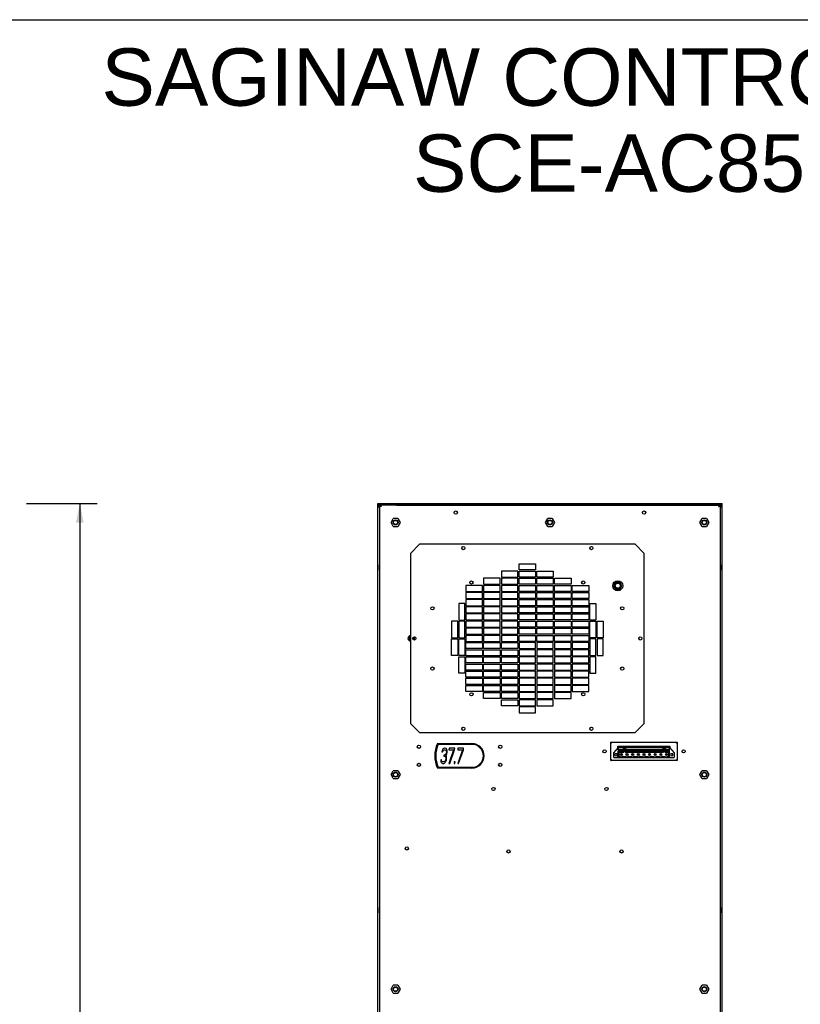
# Model space of a CAD drawing. Header units: inches. Extents: x 0 to 170, y 0 to 110.
# Tile 11 of 12: x 88 to 129, y 59 to 110. Entities that reach past the tile are written whole.
import ezdxf

# ---------------------------------------------------------------- set-up
doc = ezdxf.new("R2010")
doc.units = ezdxf.units.IN
doc.header["$LTSCALE"] = 9.35
doc.header["$MEASUREMENT"] = 0
doc.layers.get('0').update_dxf_attribs({"linetype": 'CONTINUOUS'})
doc.layers.add('DIMENSIONS', color=7, linetype='CONTINUOUS')
doc.styles.get("Standard").update_dxf_attribs({"font": 'arial.ttf'})
doc.dimstyles.new('DIMSTYLE_1', dxfattribs={"dimtxt": 0.85, "dimasz": 1, "dimexe": 0.09, "dimexo": 0.07, "dimgap": 0.0425, "dimtad": 0, "dimtih": 1, "dimtoh": 1, "dimzin": 4, "dimdsep": 46, "dimtxsty": 'Standard', "dimblk": '_FILLED', "dimblk1": '_FILLED', "dimblk2": '_FILLED', "dimcen": 0.09, "dimazin": 1, "dimtfac": 1, "dimtdec": 3, "dimtofl": 0, "dimtmove": 0, "dimatfit": 3, "dimldrblk": '_FILLED', "dimfxl": 0, "dimtolj": 1, "dimtzin": 4, "dimarcsym": 0})

# ---------------------------------------------------------------- blocks, each defined once
blk = doc.blocks.new('_FILLED')
at = {"color": 0, "linetype": 'ByBlock'}
blk.add_solid([(0, 0), (-1, 0.2), (-1, -0.2)], dxfattribs=at)
blk = doc.blocks.new('*D3')
at = {"layer": 'DIMENSIONS', "color": 2, "linetype": 'Continuous'}
for p, q in [((88.746, 84.7), (90.049, 84.7)), ((90.049, 84.7), (92.434, 84.7)), ((91.534, 84.7), (91.534, 55.036)), ((91.534, 23.672), (91.534, 53.336)), ((88.746, 23.672), (90.049, 23.672)), ((90.049, 23.672), (92.434, 23.672))]:
    blk.add_line(p, q, dxfattribs=at)
for p, rotation in [((91.534, 84.7), 90), ((91.534, 23.672), 270)]:
    blk.add_blockref('_FILLED', p, dxfattribs=dict(at, rotation=rotation))
at = {"layer": 'DIMENSIONS', "color": 2, "linetype": 'Continuous', "insert": (91.534, 54.611), "char_height": 0.85, "width": 2.97026, "attachment_point": 2, "line_spacing_factor": 0.9}
blk.add_mtext('61.02', dxfattribs=at)

msp = doc.modelspace()

# ---------------------------------------------------------------- linework, layer by layer
at = {"color": 7, "linetype": 'Continuous'}
for p, q in [((0, 110), (170, 110)), ((107.1129, 23.7504), (107.1129, 84.7004)), ((107.1129, 84.7004), (125.105, 84.7004)), ((125.105, 84.6611), (107.1129, 84.6611)), ((107.1156, 84.6024), (107.1129, 84.5821)), ((107.1523, 84.5261), (107.1129, 84.5261)), ((107.1916, 84.5033), (107.1129, 84.5033)), ((107.152, 84.6502), (107.1358, 84.6376)), ((107.1523, 84.5033), (107.1523, 84.5821)), ((107.1718, 84.6162), (107.1812, 84.6202)), ((107.1812, 84.6202), (107.1913, 84.6217)), ((107.1914, 84.6609), (107.1916, 23.8291)), ((108.0971, 84.6217), (107.1914, 84.6217)), ((107.2113, 24.2228), (107.2113, 84.6167)), ((107.2137, 84.6039), (107.2113, 84.6163)), ((107.2503, 84.5644), (107.2338, 84.5779)), ((107.2507, 84.6165), (107.2507, 84.5771)), ((107.2522, 84.6017), (107.2507, 84.6158)), ((107.2668, 84.57), (107.2633, 84.5754)), ((107.2645, 84.6065), (107.2709, 84.5939)), ((107.2668, 84.57), (107.2713, 84.5654)), ((107.2709, 84.5939), (107.2774, 84.5771)), ((107.2713, 84.5654), (107.2775, 84.5574)), ((107.2774, 84.5771), (107.2837, 84.5582)), ((107.2837, 84.5582), (107.2901, 84.5378)), ((108.0971, 84.6165), (108.0971, 84.6609)), ((108.0971, 84.6165), (124.1208, 84.6165)), ((124.1208, 84.6165), (124.1208, 84.6609)), ((124.1208, 84.6217), (125.0266, 84.6217)), ((124.9511, 84.5699), (124.9555, 84.5771)), ((124.9602, 84.6144), (124.9669, 84.6165)), ((124.9658, 84.6024), (124.9672, 84.6154)), ((124.9671, 84.564), (124.9829, 84.5768)), ((124.9672, 84.5771), (124.9672, 84.6165)), ((125.0038, 84.6028), (125.0066, 84.6163)), ((125.0066, 84.6167), (125.0066, 24.2228)), ((125.0263, 23.8291), (125.0265, 84.6609)), ((125.105, 84.5033), (125.0263, 84.5033)), ((125.0471, 84.6581), (125.0269, 84.6609)), ((125.0604, 84.6018), (125.0643, 84.5923)), ((125.0643, 84.5923), (125.0656, 84.5821)), ((125.0656, 84.5033), (125.0656, 84.5821)), ((125.0656, 84.5261), (125.105, 84.5261)), ((125.105, 23.7504), (125.105, 84.7004)), ((107.1912, 83.8074), (107.2113, 83.8074)), ((107.2113, 83.7321), (107.1916, 83.7321)), ((107.8017, 83.711), (107.9199, 83.9158)), ((107.9199, 83.5063), (107.8017, 83.711)), ((108.1563, 83.9158), (107.9199, 83.9158)), ((107.9199, 83.5063), (108.1563, 83.5063)), ((108.1563, 83.9158), (108.2745, 83.711)), ((108.2745, 83.711), (108.1563, 83.5063)), ((115.8726, 83.711), (115.9908, 83.9158)), ((115.9908, 83.5063), (115.8726, 83.711)), ((116.2271, 83.9158), (115.9908, 83.9158)), ((115.9908, 83.5063), (116.2271, 83.5063)), ((116.2271, 83.9158), (116.3453, 83.711)), ((116.3453, 83.711), (116.2271, 83.5063)), ((123.9434, 83.711), (124.0616, 83.9158)), ((124.0616, 83.5063), (123.9434, 83.711)), ((124.298, 83.9158), (124.0616, 83.9158)), ((124.0616, 83.5063), (124.298, 83.5063)), ((124.298, 83.9158), (124.4162, 83.711)), ((124.4162, 83.711), (124.298, 83.5063)), ((125.0266, 83.8074), (125.0066, 83.8074)), ((125.0263, 83.7321), (125.0066, 83.7321)), ((108.8255, 82.0942), (109.2979, 82.5666)), ((120.5578, 82.5666), (109.2979, 82.5666)), ((120.5578, 82.5666), (121.0302, 82.0942)), ((108.8255, 82.0942), (108.8255, 73.1965)), ((121.0302, 73.1965), (121.0302, 82.0942)), ((107.1995, 81.211), (107.1995, 81.4866)), ((107.208, 81.4852), (107.1995, 81.4866)), ((114.4948, 81.228), (114.4948, 81.543)), ((114.4948, 81.543), (115.3609, 81.543)), ((115.3609, 81.543), (115.3609, 81.228)), ((125.0099, 81.4852), (125.0184, 81.4866)), ((125.0184, 81.4866), (125.0184, 81.211)), ((107.208, 81.2124), (107.1995, 81.211)), ((113.5696, 81.169), (113.5696, 80.854)), ((114.4357, 81.169), (113.5696, 81.169)), ((113.5696, 80.854), (114.4357, 80.854)), ((114.4357, 80.854), (114.4357, 81.169)), ((115.3609, 81.228), (114.4948, 81.228)), ((114.4948, 80.854), (114.4948, 81.169)), ((114.4948, 81.169), (115.3609, 81.169)), ((115.3609, 80.854), (114.4948, 80.854)), ((115.3609, 81.169), (115.3609, 80.854)), ((115.42, 80.854), (115.42, 81.169)), ((115.42, 81.169), (116.2861, 81.169)), ((116.2861, 80.854), (115.42, 80.854)), ((116.2861, 81.169), (116.2861, 80.854)), ((125.0099, 81.2124), (125.0184, 81.211)), ((111.7192, 80.4209), (111.7192, 80.106)), ((112.5853, 80.4209), (111.7192, 80.4209)), ((112.5853, 80.106), (112.5853, 80.4209)), ((112.6444, 80.7949), (112.6444, 80.48)), ((113.5105, 80.7949), (112.6444, 80.7949)), ((112.6444, 80.48), (113.5105, 80.48)), ((112.6444, 80.4209), (112.6444, 80.106)), ((113.5105, 80.4209), (112.6444, 80.4209)), ((113.5105, 80.48), (113.5105, 80.7949)), ((113.5105, 80.106), (113.5105, 80.4209)), ((113.5696, 80.7949), (113.5696, 80.48)), ((114.4357, 80.7949), (113.5696, 80.7949)), ((113.5696, 80.48), (114.4357, 80.48)), ((113.5696, 80.4209), (113.5696, 80.106)), ((114.4357, 80.4209), (113.5696, 80.4209)), ((114.4357, 80.48), (114.4357, 80.7949)), ((114.4357, 80.106), (114.4357, 80.4209)), ((114.4948, 80.48), (114.4948, 80.7949)), ((114.4948, 80.7949), (115.3609, 80.7949)), ((115.3609, 80.48), (114.4948, 80.48)), ((114.4948, 80.106), (114.4948, 80.4209)), ((114.4948, 80.4209), (115.3609, 80.4209)), ((115.3609, 80.7949), (115.3609, 80.48)), ((115.3609, 80.4209), (115.3609, 80.106)), ((115.42, 80.48), (115.42, 80.7949)), ((115.42, 80.7949), (116.2861, 80.7949)), ((116.2861, 80.48), (115.42, 80.48)), ((115.42, 80.106), (115.42, 80.4209)), ((115.42, 80.4209), (116.2861, 80.4209)), ((116.2861, 80.7949), (116.2861, 80.48)), ((116.2861, 80.4209), (116.2861, 80.106)), ((116.3452, 80.48), (116.3452, 80.7949)), ((116.3452, 80.7949), (117.2113, 80.7949)), ((117.2113, 80.48), (116.3452, 80.48)), ((116.3452, 80.106), (116.3452, 80.4209)), ((116.3452, 80.4209), (117.2113, 80.4209)), ((117.2113, 80.7949), (117.2113, 80.48)), ((117.2113, 80.4209), (117.2113, 80.106)), ((117.2704, 80.106), (117.2704, 80.4209)), ((117.2704, 80.4209), (118.1365, 80.4209)), ((118.1365, 80.4209), (118.1365, 80.106)), ((119.5443, 80.5883), (119.4363, 80.4012)), ((119.4363, 80.4012), (119.5443, 80.2142)), ((119.7602, 80.5883), (119.5443, 80.5883)), ((119.8682, 80.4012), (119.7602, 80.5883)), ((119.7602, 80.2142), (119.8682, 80.4012)), ((111.7192, 80.106), (112.5853, 80.106)), ((111.7192, 80.0469), (111.7192, 79.732)), ((112.5853, 80.0469), (111.7192, 80.0469)), ((112.5853, 79.732), (112.5853, 80.0469)), ((112.6444, 80.106), (113.5105, 80.106)), ((112.6444, 80.0469), (112.6444, 79.732)), ((113.5105, 80.0469), (112.6444, 80.0469)), ((113.5105, 79.732), (113.5105, 80.0469)), ((113.5696, 80.106), (114.4357, 80.106)), ((113.5696, 80.0469), (113.5696, 79.732)), ((114.4357, 80.0469), (113.5696, 80.0469)), ((114.4357, 79.732), (114.4357, 80.0469)), ((115.3609, 80.106), (114.4948, 80.106)), ((114.4948, 79.732), (114.4948, 80.0469)), ((114.4948, 80.0469), (115.3609, 80.0469)), ((115.3609, 80.0469), (115.3609, 79.732)), ((116.2861, 80.106), (115.42, 80.106)), ((115.42, 79.732), (115.42, 80.0469)), ((115.42, 80.0469), (116.2861, 80.0469)), ((116.2861, 80.0469), (116.2861, 79.732)), ((117.2113, 80.106), (116.3452, 80.106)), ((116.3452, 79.732), (116.3452, 80.0469)), ((116.3452, 80.0469), (117.2113, 80.0469)), ((117.2113, 80.0469), (117.2113, 79.732)), ((118.1365, 80.106), (117.2704, 80.106)), ((117.2704, 79.732), (117.2704, 80.0469)), ((117.2704, 80.0469), (118.1365, 80.0469)), ((118.1365, 80.0469), (118.1365, 79.732)), ((119.5443, 80.2142), (119.7602, 80.2142)), ((111.3452, 79.4662), (111.3452, 78.6001)), ((111.6601, 79.4662), (111.3452, 79.4662)), ((111.6601, 78.6001), (111.6601, 79.4662)), ((111.7192, 79.732), (112.5853, 79.732)), ((111.7192, 79.6729), (111.7192, 79.3579)), ((112.5853, 79.6729), (111.7192, 79.6729)), ((111.7192, 79.3579), (112.5853, 79.3579)), ((111.7192, 79.2989), (111.7192, 78.9839)), ((112.5853, 79.2989), (111.7192, 79.2989)), ((112.5853, 79.3579), (112.5853, 79.6729)), ((112.5853, 78.9839), (112.5853, 79.2989)), ((112.6444, 79.732), (113.5105, 79.732)), ((112.6444, 79.6729), (112.6444, 79.3579)), ((113.5105, 79.6729), (112.6444, 79.6729)), ((112.6444, 79.3579), (113.5105, 79.3579)), ((112.6444, 79.2989), (112.6444, 78.9839)), ((113.5105, 79.2989), (112.6444, 79.2989)), ((113.5105, 79.3579), (113.5105, 79.6729)), ((113.5105, 78.9839), (113.5105, 79.2989)), ((113.5696, 79.732), (114.4357, 79.732)), ((113.5696, 79.6729), (113.5696, 79.3579)), ((114.4357, 79.6729), (113.5696, 79.6729)), ((113.5696, 79.3579), (114.4357, 79.3579)), ((113.5696, 79.2989), (113.5696, 78.9839)), ((114.4357, 79.2989), (113.5696, 79.2989)), ((114.4357, 79.3579), (114.4357, 79.6729)), ((114.4357, 78.9839), (114.4357, 79.2989)), ((115.3609, 79.732), (114.4948, 79.732)), ((114.4948, 79.3579), (114.4948, 79.6729)), ((114.4948, 79.6729), (115.3609, 79.6729)), ((115.3609, 79.3579), (114.4948, 79.3579)), ((114.4948, 78.9839), (114.4948, 79.2989)), ((114.4948, 79.2989), (115.3609, 79.2989)), ((115.3609, 79.6729), (115.3609, 79.3579)), ((115.3609, 79.2989), (115.3609, 78.9839)), ((116.2861, 79.732), (115.42, 79.732)), ((115.42, 79.3579), (115.42, 79.6729)), ((115.42, 79.6729), (116.2861, 79.6729)), ((116.2861, 79.3579), (115.42, 79.3579)), ((115.42, 78.9839), (115.42, 79.2989)), ((115.42, 79.2989), (116.2861, 79.2989)), ((116.2861, 79.6729), (116.2861, 79.3579)), ((116.2861, 79.2989), (116.2861, 78.9839)), ((117.2113, 79.732), (116.3452, 79.732)), ((116.3452, 79.3579), (116.3452, 79.6729)), ((116.3452, 79.6729), (117.2113, 79.6729)), ((117.2113, 79.3579), (116.3452, 79.3579)), ((116.3452, 78.9839), (116.3452, 79.2989)), ((116.3452, 79.2989), (117.2113, 79.2989)), ((117.2113, 79.6729), (117.2113, 79.3579)), ((117.2113, 79.2989), (117.2113, 78.9839)), ((118.1365, 79.732), (117.2704, 79.732)), ((117.2704, 79.3579), (117.2704, 79.6729)), ((117.2704, 79.6729), (118.1365, 79.6729)), ((118.1365, 79.3579), (117.2704, 79.3579)), ((117.2704, 78.9839), (117.2704, 79.2989)), ((117.2704, 79.2989), (118.1365, 79.2989)), ((118.1365, 79.6729), (118.1365, 79.3579)), ((118.1365, 79.2989), (118.1365, 78.9839)), ((118.1956, 78.6001), (118.1956, 79.4662)), ((118.1956, 79.4662), (118.5105, 79.4662)), ((118.5105, 79.4662), (118.5105, 78.6001)), ((111.7192, 78.9839), (112.5853, 78.9839)), ((111.7192, 78.9249), (111.7192, 78.6099)), ((112.5853, 78.9249), (111.7192, 78.9249)), ((112.5853, 78.6099), (112.5853, 78.9249)), ((112.6444, 78.9839), (113.5105, 78.9839)), ((112.6444, 78.9249), (112.6444, 78.6099)), ((113.5105, 78.9249), (112.6444, 78.9249)), ((113.5105, 78.6099), (113.5105, 78.9249)), ((113.5696, 78.9839), (114.4357, 78.9839)), ((113.5696, 78.9249), (113.5696, 78.6099)), ((114.4357, 78.9249), (113.5696, 78.9249)), ((114.4357, 78.6099), (114.4357, 78.9249)), ((115.3609, 78.9839), (114.4948, 78.9839)), ((114.4948, 78.6099), (114.4948, 78.9249)), ((114.4948, 78.9249), (115.3609, 78.9249)), ((115.3609, 78.9249), (115.3609, 78.6099)), ((116.2861, 78.9839), (115.42, 78.9839)), ((115.42, 78.6099), (115.42, 78.9249)), ((115.42, 78.9249), (116.2861, 78.9249)), ((116.2861, 78.9249), (116.2861, 78.6099)), ((117.2113, 78.9839), (116.3452, 78.9839)), ((116.3452, 78.6099), (116.3452, 78.9249)), ((116.3452, 78.9249), (117.2113, 78.9249)), ((117.2113, 78.9249), (117.2113, 78.6099)), ((118.1365, 78.9839), (117.2704, 78.9839)), ((117.2704, 78.6099), (117.2704, 78.9249)), ((117.2704, 78.9249), (118.1365, 78.9249)), ((118.1365, 78.9249), (118.1365, 78.6099)), ((110.9712, 78.541), (110.9712, 77.6749)), ((111.2861, 78.541), (110.9712, 78.541)), ((111.2861, 77.6749), (111.2861, 78.541)), ((111.3452, 78.6001), (111.6601, 78.6001)), ((111.3452, 78.541), (111.3452, 77.6749)), ((111.6601, 78.541), (111.3452, 78.541)), ((111.6601, 77.6749), (111.6601, 78.541)), ((111.7192, 78.6099), (112.5853, 78.6099)), ((111.7192, 78.5508), (111.7192, 78.2359)), ((112.5853, 78.5508), (111.7192, 78.5508)), ((112.5853, 78.2359), (112.5853, 78.5508)), ((112.6444, 78.6099), (113.5105, 78.6099)), ((112.6444, 78.5508), (112.6444, 78.2359)), ((113.5105, 78.5508), (112.6444, 78.5508)), ((113.5105, 78.2359), (113.5105, 78.5508)), ((113.5696, 78.6099), (114.4357, 78.6099)), ((113.5696, 78.5508), (113.5696, 78.2359)), ((114.4357, 78.5508), (113.5696, 78.5508)), ((114.4357, 78.2359), (114.4357, 78.5508)), ((115.3609, 78.6099), (114.4948, 78.6099)), ((114.4948, 78.2359), (114.4948, 78.5508)), ((114.4948, 78.5508), (115.3609, 78.5508)), ((115.3609, 78.5508), (115.3609, 78.2359)), ((116.2861, 78.6099), (115.42, 78.6099)), ((115.42, 78.2359), (115.42, 78.5508)), ((115.42, 78.5508), (116.2861, 78.5508)), ((116.2861, 78.5508), (116.2861, 78.2359)), ((117.2113, 78.6099), (116.3452, 78.6099)), ((116.3452, 78.2359), (116.3452, 78.5508)), ((116.3452, 78.5508), (117.2113, 78.5508)), ((117.2113, 78.5508), (117.2113, 78.2359)), ((118.1365, 78.6099), (117.2704, 78.6099)), ((117.2704, 78.2359), (117.2704, 78.5508)), ((117.2704, 78.5508), (118.1365, 78.5508)), ((118.1365, 78.5508), (118.1365, 78.2359)), ((118.5105, 78.6001), (118.1956, 78.6001)), ((118.1956, 77.6749), (118.1956, 78.541)), ((118.1956, 78.541), (118.5105, 78.541)), ((118.5105, 78.541), (118.5105, 77.6749)), ((118.5696, 77.6749), (118.5696, 78.541)), ((118.5696, 78.541), (118.8845, 78.541)), ((118.8845, 78.541), (118.8845, 77.6749)), ((111.7192, 78.2359), (112.5853, 78.2359)), ((111.7192, 78.1768), (111.7192, 77.8619)), ((112.5853, 78.1768), (111.7192, 78.1768)), ((111.7192, 77.8619), (112.5853, 77.8619)), ((111.7192, 77.8028), (111.7192, 77.4879)), ((112.5853, 77.8028), (111.7192, 77.8028)), ((112.5853, 77.8619), (112.5853, 78.1768)), ((112.5853, 77.4879), (112.5853, 77.8028)), ((112.6444, 78.2359), (113.5105, 78.2359)), ((112.6444, 78.1768), (112.6444, 77.8619)), ((113.5105, 78.1768), (112.6444, 78.1768)), ((112.6444, 77.8619), (113.5105, 77.8619)), ((112.6444, 77.8028), (112.6444, 77.4879)), ((113.5105, 77.8028), (112.6444, 77.8028)), ((113.5105, 77.8619), (113.5105, 78.1768)), ((113.5105, 77.4879), (113.5105, 77.8028)), ((113.5696, 78.2359), (114.4357, 78.2359)), ((113.5696, 78.1768), (113.5696, 77.8619)), ((114.4357, 78.1768), (113.5696, 78.1768)), ((113.5696, 77.8619), (114.4357, 77.8619)), ((113.5696, 77.8028), (113.5696, 77.4879)), ((114.4357, 77.8028), (113.5696, 77.8028)), ((114.4357, 77.8619), (114.4357, 78.1768)), ((114.4357, 77.4879), (114.4357, 77.8028)), ((115.3609, 78.2359), (114.4948, 78.2359)), ((114.4948, 77.8619), (114.4948, 78.1768)), ((114.4948, 78.1768), (115.3609, 78.1768)), ((115.3609, 77.8619), (114.4948, 77.8619)), ((114.4948, 77.4879), (114.4948, 77.8028)), ((114.4948, 77.8028), (115.3609, 77.8028)), ((115.3609, 78.1768), (115.3609, 77.8619)), ((115.3609, 77.8028), (115.3609, 77.4879)), ((116.2861, 78.2359), (115.42, 78.2359)), ((115.42, 77.8619), (115.42, 78.1768)), ((115.42, 78.1768), (116.2861, 78.1768)), ((116.2861, 77.8619), (115.42, 77.8619)), ((115.42, 77.4879), (115.42, 77.8028)), ((115.42, 77.8028), (116.2861, 77.8028)), ((116.2861, 78.1768), (116.2861, 77.8619)), ((116.2861, 77.8028), (116.2861, 77.4879)), ((117.2113, 78.2359), (116.3452, 78.2359)), ((116.3452, 77.8619), (116.3452, 78.1768)), ((116.3452, 78.1768), (117.2113, 78.1768)), ((117.2113, 77.8619), (116.3452, 77.8619)), ((116.3452, 77.4879), (116.3452, 77.8028)), ((116.3452, 77.8028), (117.2113, 77.8028)), ((117.2113, 78.1768), (117.2113, 77.8619)), ((117.2113, 77.8028), (117.2113, 77.4879)), ((118.1365, 78.2359), (117.2704, 78.2359)), ((117.2704, 77.8619), (117.2704, 78.1768)), ((117.2704, 78.1768), (118.1365, 78.1768)), ((118.1365, 77.8619), (117.2704, 77.8619)), ((117.2704, 77.4879), (117.2704, 77.8028)), ((117.2704, 77.8028), (118.1365, 77.8028)), ((118.1365, 78.1768), (118.1365, 77.8619)), ((118.1365, 77.8028), (118.1365, 77.4879)), ((108.7687, 77.7438), (108.7118, 77.6453)), ((108.7118, 77.6453), (108.7687, 77.5469)), ((108.8255, 77.7438), (108.7687, 77.7438)), ((108.7687, 77.5469), (108.8255, 77.5469)), ((109.0223, 77.5607), (109.0223, 77.7299)), ((110.9712, 77.6749), (111.2861, 77.6749)), ((110.9712, 76.7497), (110.9712, 77.6158)), ((110.9712, 77.6158), (111.2861, 77.6158)), ((111.2861, 77.6158), (111.2861, 76.7497)), ((111.3452, 77.6749), (111.6601, 77.6749)), ((111.3452, 76.7497), (111.3452, 77.6158)), ((111.3452, 77.6158), (111.6601, 77.6158)), ((111.6601, 77.6158), (111.6601, 76.7497)), ((111.7192, 77.4879), (112.5853, 77.4879)), ((111.7192, 77.1138), (111.7192, 77.4288)), ((111.7192, 77.4288), (112.5853, 77.4288)), ((112.5853, 77.4288), (112.5853, 77.1138)), ((112.6444, 77.4879), (113.5105, 77.4879)), ((112.6444, 77.1138), (112.6444, 77.4288)), ((112.6444, 77.4288), (113.5105, 77.4288)), ((113.5105, 77.4288), (113.5105, 77.1138)), ((113.5696, 77.4879), (114.4357, 77.4879)), ((113.5696, 77.1138), (113.5696, 77.4288)), ((113.5696, 77.4288), (114.4357, 77.4288)), ((114.4357, 77.4288), (114.4357, 77.1138)), ((115.3609, 77.4879), (114.4948, 77.4879)), ((114.4948, 77.4288), (114.4948, 77.1138)), ((115.3609, 77.4288), (114.4948, 77.4288)), ((115.3609, 77.1138), (115.3609, 77.4288)), ((116.2861, 77.4879), (115.42, 77.4879)), ((115.42, 77.4288), (115.42, 77.1138)), ((116.2861, 77.4288), (115.42, 77.4288)), ((116.2861, 77.1138), (116.2861, 77.4288)), ((117.2113, 77.4879), (116.3452, 77.4879)), ((116.3452, 77.4288), (116.3452, 77.1138)), ((117.2113, 77.4288), (116.3452, 77.4288)), ((117.2113, 77.1138), (117.2113, 77.4288)), ((118.1365, 77.4879), (117.2704, 77.4879)), ((117.2704, 77.4288), (117.2704, 77.1138)), ((118.1365, 77.4288), (117.2704, 77.4288)), ((118.1365, 77.1138), (118.1365, 77.4288)), ((118.5105, 77.6749), (118.1956, 77.6749)), ((118.1956, 77.6158), (118.1956, 76.7497)), ((118.5105, 77.6158), (118.1956, 77.6158)), ((118.5105, 76.7497), (118.5105, 77.6158)), ((118.8845, 77.6749), (118.5696, 77.6749)), ((118.5696, 77.6158), (118.5696, 76.7497)), ((118.8845, 77.6158), (118.5696, 77.6158)), ((118.8845, 76.7497), (118.8845, 77.6158)), ((111.2861, 76.7497), (110.9712, 76.7497)), ((111.6601, 76.7497), (111.3452, 76.7497)), ((112.5853, 77.1138), (111.7192, 77.1138)), ((111.7192, 76.7398), (111.7192, 77.0548)), ((111.7192, 77.0548), (112.5853, 77.0548)), ((112.5853, 76.7398), (111.7192, 76.7398)), ((112.5853, 77.0548), (112.5853, 76.7398)), ((113.5105, 77.1138), (112.6444, 77.1138)), ((112.6444, 76.7398), (112.6444, 77.0548)), ((112.6444, 77.0548), (113.5105, 77.0548)), ((113.5105, 76.7398), (112.6444, 76.7398)), ((113.5105, 77.0548), (113.5105, 76.7398)), ((114.4357, 77.1138), (113.5696, 77.1138)), ((113.5696, 76.7398), (113.5696, 77.0548)), ((113.5696, 77.0548), (114.4357, 77.0548)), ((114.4357, 76.7398), (113.5696, 76.7398)), ((114.4357, 77.0548), (114.4357, 76.7398)), ((114.4948, 77.1138), (115.3609, 77.1138)), ((114.4948, 77.0548), (114.4948, 76.7398)), ((115.3609, 77.0548), (114.4948, 77.0548)), ((114.4948, 76.7398), (115.3609, 76.7398)), ((115.3609, 76.7398), (115.3609, 77.0548)), ((115.42, 77.1138), (116.2861, 77.1138)), ((115.42, 77.0548), (115.42, 76.7398)), ((116.2861, 77.0548), (115.42, 77.0548)), ((115.42, 76.7398), (116.2861, 76.7398)), ((116.2861, 76.7398), (116.2861, 77.0548)), ((116.3452, 77.1138), (117.2113, 77.1138)), ((116.3452, 77.0548), (116.3452, 76.7398)), ((117.2113, 77.0548), (116.3452, 77.0548)), ((116.3452, 76.7398), (117.2113, 76.7398)), ((117.2113, 76.7398), (117.2113, 77.0548)), ((117.2704, 77.1138), (118.1365, 77.1138)), ((117.2704, 77.0548), (117.2704, 76.7398)), ((118.1365, 77.0548), (117.2704, 77.0548)), ((117.2704, 76.7398), (118.1365, 76.7398)), ((118.1365, 76.7398), (118.1365, 77.0548)), ((118.1956, 76.7497), (118.5105, 76.7497)), ((118.5696, 76.7497), (118.8845, 76.7497)), ((111.3452, 75.8245), (111.3452, 76.6906)), ((111.3452, 76.6906), (111.6601, 76.6906)), ((111.6601, 76.6906), (111.6601, 75.8245)), ((111.7192, 76.3658), (111.7192, 76.6808)), ((111.7192, 76.6808), (112.5853, 76.6808)), ((112.5853, 76.3658), (111.7192, 76.3658)), ((111.7192, 75.9918), (111.7192, 76.3068)), ((111.7192, 76.3068), (112.5853, 76.3068)), ((112.5853, 76.6808), (112.5853, 76.3658)), ((112.5853, 76.3068), (112.5853, 75.9918)), ((112.6444, 76.3658), (112.6444, 76.6808)), ((112.6444, 76.6808), (113.5105, 76.6808)), ((113.5105, 76.3658), (112.6444, 76.3658)), ((112.6444, 75.9918), (112.6444, 76.3068)), ((112.6444, 76.3068), (113.5105, 76.3068)), ((113.5105, 76.6808), (113.5105, 76.3658)), ((113.5105, 76.3068), (113.5105, 75.9918)), ((113.5696, 76.3658), (113.5696, 76.6808)), ((113.5696, 76.6808), (114.4357, 76.6808)), ((114.4357, 76.3658), (113.5696, 76.3658)), ((113.5696, 75.9918), (113.5696, 76.3068)), ((113.5696, 76.3068), (114.4357, 76.3068)), ((114.4357, 76.6808), (114.4357, 76.3658)), ((114.4357, 76.3068), (114.4357, 75.9918)), ((114.4948, 76.6808), (114.4948, 76.3658)), ((115.3609, 76.6808), (114.4948, 76.6808)), ((114.4948, 76.3658), (115.3609, 76.3658)), ((114.4948, 76.3068), (114.4948, 75.9918)), ((115.3609, 76.3068), (114.4948, 76.3068)), ((115.3609, 76.3658), (115.3609, 76.6808)), ((115.3609, 75.9918), (115.3609, 76.3068)), ((115.42, 76.6808), (115.42, 76.3658)), ((116.2861, 76.6808), (115.42, 76.6808)), ((115.42, 76.3658), (116.2861, 76.3658)), ((115.42, 76.3068), (115.42, 75.9918)), ((116.2861, 76.3068), (115.42, 76.3068)), ((116.2861, 76.3658), (116.2861, 76.6808)), ((116.2861, 75.9918), (116.2861, 76.3068)), ((116.3452, 76.6808), (116.3452, 76.3658)), ((117.2113, 76.6808), (116.3452, 76.6808)), ((116.3452, 76.3658), (117.2113, 76.3658)), ((116.3452, 76.3068), (116.3452, 75.9918)), ((117.2113, 76.3068), (116.3452, 76.3068)), ((117.2113, 76.3658), (117.2113, 76.6808)), ((117.2113, 75.9918), (117.2113, 76.3068)), ((117.2704, 76.6808), (117.2704, 76.3658)), ((118.1365, 76.6808), (117.2704, 76.6808)), ((117.2704, 76.3658), (118.1365, 76.3658)), ((117.2704, 76.3068), (117.2704, 75.9918)), ((118.1365, 76.3068), (117.2704, 76.3068)), ((118.1365, 76.3658), (118.1365, 76.6808)), ((118.1365, 75.9918), (118.1365, 76.3068)), ((118.1956, 76.6906), (118.1956, 75.8245)), ((118.5105, 76.6906), (118.1956, 76.6906)), ((118.5105, 75.8245), (118.5105, 76.6906)), ((111.6601, 75.8245), (111.3452, 75.8245)), ((112.5853, 75.9918), (111.7192, 75.9918)), ((111.7192, 75.6178), (111.7192, 75.9327)), ((111.7192, 75.9327), (112.5853, 75.9327)), ((112.5853, 75.9327), (112.5853, 75.6178)), ((113.5105, 75.9918), (112.6444, 75.9918)), ((112.6444, 75.6178), (112.6444, 75.9327)), ((112.6444, 75.9327), (113.5105, 75.9327)), ((113.5105, 75.9327), (113.5105, 75.6178)), ((114.4357, 75.9918), (113.5696, 75.9918)), ((113.5696, 75.6178), (113.5696, 75.9327)), ((113.5696, 75.9327), (114.4357, 75.9327)), ((114.4357, 75.9327), (114.4357, 75.6178)), ((114.4948, 75.9918), (115.3609, 75.9918)), ((114.4948, 75.9327), (114.4948, 75.6178)), ((115.3609, 75.9327), (114.4948, 75.9327)), ((115.3609, 75.6178), (115.3609, 75.9327)), ((115.42, 75.9918), (116.2861, 75.9918)), ((115.42, 75.9327), (115.42, 75.6178)), ((116.2861, 75.9327), (115.42, 75.9327)), ((116.2861, 75.6178), (116.2861, 75.9327)), ((116.3452, 75.9918), (117.2113, 75.9918)), ((116.3452, 75.9327), (116.3452, 75.6178)), ((117.2113, 75.9327), (116.3452, 75.9327)), ((117.2113, 75.6178), (117.2113, 75.9327)), ((117.2704, 75.9918), (118.1365, 75.9918)), ((117.2704, 75.9327), (117.2704, 75.6178)), ((118.1365, 75.9327), (117.2704, 75.9327)), ((118.1365, 75.6178), (118.1365, 75.9327)), ((118.1956, 75.8245), (118.5105, 75.8245)), ((112.5853, 75.6178), (111.7192, 75.6178)), ((111.7192, 75.2438), (111.7192, 75.5587)), ((111.7192, 75.5587), (112.5853, 75.5587)), ((112.5853, 75.2438), (111.7192, 75.2438)), ((111.7192, 74.8697), (111.7192, 75.1847)), ((111.7192, 75.1847), (112.5853, 75.1847)), ((112.5853, 75.5587), (112.5853, 75.2438)), ((112.5853, 75.1847), (112.5853, 74.8697)), ((113.5105, 75.6178), (112.6444, 75.6178)), ((112.6444, 75.2438), (112.6444, 75.5587)), ((112.6444, 75.5587), (113.5105, 75.5587)), ((113.5105, 75.2438), (112.6444, 75.2438)), ((112.6444, 74.8697), (112.6444, 75.1847)), ((112.6444, 75.1847), (113.5105, 75.1847)), ((113.5105, 75.5587), (113.5105, 75.2438)), ((113.5105, 75.1847), (113.5105, 74.8697)), ((114.4357, 75.6178), (113.5696, 75.6178)), ((113.5696, 75.2438), (113.5696, 75.5587)), ((113.5696, 75.5587), (114.4357, 75.5587)), ((114.4357, 75.2438), (113.5696, 75.2438)), ((113.5696, 74.8697), (113.5696, 75.1847)), ((113.5696, 75.1847), (114.4357, 75.1847)), ((114.4357, 75.5587), (114.4357, 75.2438)), ((114.4357, 75.1847), (114.4357, 74.8697)), ((114.4948, 75.6178), (115.3609, 75.6178)), ((114.4948, 75.5587), (114.4948, 75.2438)), ((115.3609, 75.5587), (114.4948, 75.5587)), ((114.4948, 75.2438), (115.3609, 75.2438)), ((114.4948, 75.1847), (114.4948, 74.8697)), ((115.3609, 75.1847), (114.4948, 75.1847)), ((115.3609, 75.2438), (115.3609, 75.5587)), ((115.3609, 74.8697), (115.3609, 75.1847)), ((115.42, 75.6178), (116.2861, 75.6178)), ((115.42, 75.5587), (115.42, 75.2438)), ((116.2861, 75.5587), (115.42, 75.5587)), ((115.42, 75.2438), (116.2861, 75.2438)), ((115.42, 75.1847), (115.42, 74.8697)), ((116.2861, 75.1847), (115.42, 75.1847)), ((116.2861, 75.2438), (116.2861, 75.5587)), ((116.2861, 74.8697), (116.2861, 75.1847)), ((116.3452, 75.6178), (117.2113, 75.6178)), ((116.3452, 75.5587), (116.3452, 75.2438)), ((117.2113, 75.5587), (116.3452, 75.5587)), ((116.3452, 75.2438), (117.2113, 75.2438)), ((116.3452, 75.1847), (116.3452, 74.8697)), ((117.2113, 75.1847), (116.3452, 75.1847)), ((117.2113, 75.2438), (117.2113, 75.5587)), ((117.2113, 74.8697), (117.2113, 75.1847)), ((117.2704, 75.6178), (118.1365, 75.6178)), ((117.2704, 75.5587), (117.2704, 75.2438)), ((118.1365, 75.5587), (117.2704, 75.5587)), ((117.2704, 75.2438), (118.1365, 75.2438)), ((117.2704, 75.1847), (117.2704, 74.8697)), ((118.1365, 75.1847), (117.2704, 75.1847)), ((118.1365, 75.2438), (118.1365, 75.5587)), ((118.1365, 74.8697), (118.1365, 75.1847)), ((112.5853, 74.8697), (111.7192, 74.8697)), ((113.5105, 74.8697), (112.6444, 74.8697)), ((112.6444, 74.4957), (112.6444, 74.8107)), ((112.6444, 74.8107), (113.5105, 74.8107)), ((113.5105, 74.8107), (113.5105, 74.4957)), ((114.4357, 74.8697), (113.5696, 74.8697)), ((113.5696, 74.4957), (113.5696, 74.8107)), ((113.5696, 74.8107), (114.4357, 74.8107)), ((114.4357, 74.8107), (114.4357, 74.4957)), ((114.4948, 74.8697), (115.3609, 74.8697)), ((114.4948, 74.8107), (114.4948, 74.4957)), ((115.3609, 74.8107), (114.4948, 74.8107)), ((115.3609, 74.4957), (115.3609, 74.8107)), ((115.42, 74.8697), (116.2861, 74.8697)), ((115.42, 74.8107), (115.42, 74.4957)), ((116.2861, 74.8107), (115.42, 74.8107)), ((116.2861, 74.4957), (116.2861, 74.8107)), ((116.3452, 74.8697), (117.2113, 74.8697)), ((116.3452, 74.8107), (116.3452, 74.4957)), ((117.2113, 74.8107), (116.3452, 74.8107)), ((117.2113, 74.4957), (117.2113, 74.8107)), ((117.2704, 74.8697), (118.1365, 74.8697)), ((113.5105, 74.4957), (112.6444, 74.4957)), ((114.4357, 74.4957), (113.5696, 74.4957)), ((113.5696, 74.1217), (113.5696, 74.4367)), ((113.5696, 74.4367), (114.4357, 74.4367)), ((114.4357, 74.4367), (114.4357, 74.1217)), ((114.4948, 74.4957), (115.3609, 74.4957)), ((114.4948, 74.4367), (114.4948, 74.1217)), ((115.3609, 74.4367), (114.4948, 74.4367)), ((115.3609, 74.1217), (115.3609, 74.4367)), ((115.42, 74.4957), (116.2861, 74.4957)), ((115.42, 74.4367), (115.42, 74.1217)), ((116.2861, 74.4367), (115.42, 74.4367)), ((116.2861, 74.1217), (116.2861, 74.4367)), ((116.3452, 74.4957), (117.2113, 74.4957)), ((114.4357, 74.1217), (113.5696, 74.1217)), ((114.4948, 74.1217), (115.3609, 74.1217)), ((114.4948, 74.0627), (114.4948, 73.7477)), ((115.3609, 74.0627), (114.4948, 74.0627)), ((114.4948, 73.7477), (115.3609, 73.7477)), ((115.3609, 73.7477), (115.3609, 74.0627)), ((115.42, 74.1217), (116.2861, 74.1217)), ((109.2979, 72.7241), (108.8255, 73.1965)), ((121.0302, 73.1965), (120.5578, 72.7241)), ((109.2979, 72.7241), (120.5578, 72.7241)), ((110.2284, 72.1461), (112.0282, 72.1461)), ((112.0282, 72.1067), (110.268, 72.1067)), ((119.2979, 71.2674), (119.2979, 72.2123)), ((119.2979, 72.2123), (122.7625, 72.2123)), ((119.3296, 72.1827), (119.3373, 72.1729)), ((122.7625, 72.2123), (122.7625, 71.2674)), ((110.4763, 71.7827), (110.4599, 71.7157)), ((110.4599, 71.7157), (110.5009, 71.7157)), ((110.5174, 71.8497), (110.4763, 71.7827)), ((110.5009, 71.7157), (110.5235, 71.766)), ((110.5543, 71.8833), (110.5174, 71.8497)), ((110.5235, 71.766), (110.5522, 71.7995)), ((110.5522, 71.7995), (110.5953, 71.8162)), ((110.6138, 71.9), (110.5543, 71.8833)), ((110.6485, 71.5817), (110.5952, 71.5482)), ((110.5953, 71.8162), (110.6281, 71.8162)), ((110.6302, 71.9), (110.6138, 71.9)), ((110.6281, 71.8162), (110.6671, 71.7995)), ((110.6855, 71.8833), (110.6302, 71.9)), ((110.669, 71.6152), (110.6485, 71.5817)), ((110.6671, 71.7995), (110.6875, 71.766)), ((110.6937, 71.6822), (110.669, 71.6152)), ((110.7142, 71.8497), (110.6855, 71.8833)), ((110.6875, 71.766), (110.6978, 71.7157)), ((110.6978, 71.7157), (110.6937, 71.6822)), ((110.6957, 71.5649), (110.7182, 71.6152)), ((110.7388, 71.7828), (110.7142, 71.8497)), ((110.7182, 71.6152), (110.7347, 71.6822)), ((110.7347, 71.6822), (110.7388, 71.7158)), ((110.7388, 71.7158), (110.7388, 71.7828)), ((111.071, 71.8162), (110.8206, 71.1126)), ((110.8352, 71.9), (110.825, 71.8162)), ((110.825, 71.8162), (111.071, 71.8162)), ((111.1305, 71.9), (110.8352, 71.9)), ((110.8698, 71.1126), (111.1202, 71.8162)), ((111.1202, 71.8162), (111.1305, 71.9)), ((111.5385, 71.8162), (111.2881, 71.1126)), ((111.3028, 71.9), (111.2925, 71.8162)), ((111.2925, 71.8162), (111.5385, 71.8162)), ((111.598, 71.9), (111.3028, 71.9)), ((111.3373, 71.1126), (111.5877, 71.8162)), ((111.5877, 71.8162), (111.598, 71.9)), ((119.4554, 71.6611), (119.6877, 71.9446)), ((119.4554, 71.4249), (119.4554, 71.6611)), ((119.6306, 71.6208), (119.4967, 71.6091)), ((119.4967, 71.6091), (119.4967, 71.5202)), ((119.6306, 71.5085), (119.6306, 71.6208)), ((119.6562, 71.9061), (119.6562, 72.0036)), ((119.6562, 72.0036), (122.3845, 72.0036)), ((119.6759, 71.4249), (119.6759, 71.7556)), ((119.6759, 71.7556), (119.9436, 71.7556)), ((119.6759, 71.7292), (119.9436, 71.7292)), ((119.6877, 71.7556), (119.6877, 71.9879)), ((119.6877, 71.9879), (122.3649, 71.9879)), ((119.6877, 71.9642), (122.3649, 71.9642)), ((119.6877, 71.9446), (122.3649, 71.9446)), ((119.6877, 71.8304), (119.9436, 71.8304)), ((119.6877, 71.7831), (119.9436, 71.7831)), ((119.7113, 71.6992), (119.7113, 71.5942)), ((119.9751, 71.6992), (119.7113, 71.6992)), ((119.7113, 71.6886), (119.9751, 71.6886)), ((119.7428, 71.5942), (119.7113, 71.5942)), ((119.7428, 71.5548), (119.7428, 71.5942)), ((119.8216, 71.5942), (119.8216, 71.5548)), ((119.8609, 71.5942), (119.8216, 71.5942)), ((119.8609, 71.5548), (119.8609, 71.5942)), ((119.9436, 71.7292), (119.9436, 71.8737)), ((119.9436, 71.8737), (120.0775, 71.8737)), ((119.9751, 71.6886), (119.9751, 71.8461)), ((120.046, 71.8461), (119.9751, 71.8461)), ((119.9751, 71.8304), (120.046, 71.8304)), ((119.9751, 71.7831), (120.046, 71.7831)), ((120.046, 71.7218), (119.9751, 71.7218)), ((120.046, 71.6886), (120.046, 71.8461)), ((122.0499, 71.6992), (120.046, 71.6992)), ((120.046, 71.6886), (122.0499, 71.6886)), ((120.0775, 71.8737), (120.0775, 71.7292)), ((120.0775, 71.8304), (122.0184, 71.8304)), ((120.0775, 71.7831), (122.0184, 71.7831)), ((120.0775, 71.7556), (122.0184, 71.7556)), ((120.0775, 71.7292), (122.0184, 71.7292)), ((120.1168, 71.5942), (120.1168, 71.5548)), ((120.1562, 71.5942), (120.1168, 71.5942)), ((120.1562, 71.5548), (120.1562, 71.5942)), ((120.4121, 71.5942), (120.4121, 71.5548)), ((120.4515, 71.5942), (120.4121, 71.5942)), ((120.4515, 71.5548), (120.4515, 71.5942)), ((120.7074, 71.5942), (120.7074, 71.5548)), ((120.7467, 71.5942), (120.7074, 71.5942)), ((120.7467, 71.5548), (120.7467, 71.5942)), ((121.0027, 71.5942), (121.0027, 71.5548)), ((121.042, 71.5942), (121.0027, 71.5942)), ((121.042, 71.5548), (121.042, 71.5942)), ((121.2979, 71.5942), (121.2979, 71.5548)), ((121.3373, 71.5942), (121.2979, 71.5942)), ((121.3373, 71.5548), (121.3373, 71.5942)), ((121.5932, 71.5942), (121.5932, 71.5548)), ((121.6326, 71.5942), (121.5932, 71.5942)), ((121.6326, 71.5548), (121.6326, 71.5942)), ((121.8885, 71.5942), (121.8885, 71.5548)), ((121.9278, 71.5942), (121.8885, 71.5942)), ((121.9278, 71.5548), (121.9278, 71.5942)), ((122.0184, 71.7292), (122.0184, 71.8737)), ((122.0184, 71.8737), (122.1523, 71.8737)), ((122.0499, 71.6886), (122.0499, 71.8461)), ((122.1208, 71.8461), (122.0499, 71.8461)), ((122.0499, 71.8304), (122.1208, 71.8304)), ((122.0499, 71.7831), (122.1208, 71.7831)), ((122.1208, 71.7218), (122.0499, 71.7218)), ((122.1208, 71.6886), (122.1208, 71.8461)), ((122.3176, 71.6992), (122.1208, 71.6992)), ((122.1208, 71.6886), (122.3176, 71.6886)), ((122.1523, 71.8737), (122.1523, 71.7292)), ((122.1523, 71.8304), (122.3649, 71.8304)), ((122.1523, 71.7831), (122.3649, 71.7831)), ((122.1523, 71.7556), (122.3609, 71.7556)), ((122.1523, 71.7292), (122.3609, 71.7292)), ((122.1838, 71.5942), (122.1838, 71.5548)), ((122.2231, 71.5942), (122.1838, 71.5942)), ((122.2231, 71.5548), (122.2231, 71.5942)), ((122.3176, 71.4879), (122.3176, 71.6992)), ((122.3609, 71.4249), (122.3609, 71.7556)), ((122.3609, 71.7083), (122.3649, 71.7083)), ((122.3609, 71.6926), (122.3649, 71.6926)), ((122.3649, 71.4249), (122.3649, 71.9879)), ((122.3649, 71.9446), (122.5971, 71.6611)), ((122.3845, 72.0036), (122.3845, 71.9205)), ((122.4219, 71.6208), (122.4219, 71.5085)), ((122.5322, 71.6112), (122.4219, 71.6208)), ((122.5322, 71.5181), (122.5322, 71.6112)), ((122.5971, 71.6611), (122.5971, 71.4249)), ((110.4003, 71.2969), (110.4023, 71.2466)), ((110.4413, 71.2969), (110.4003, 71.2969)), ((110.4023, 71.2466), (110.4126, 71.1964)), ((110.4126, 71.1964), (110.433, 71.1629)), ((110.433, 71.1629), (110.4617, 71.1294)), ((110.4454, 71.2634), (110.4413, 71.2969)), ((110.4577, 71.2299), (110.4454, 71.2634)), ((110.472, 71.2131), (110.4577, 71.2299)), ((110.4617, 71.1294), (110.4925, 71.1126)), ((110.511, 71.1964), (110.472, 71.2131)), ((110.4925, 71.1126), (110.5581, 71.1126)), ((110.5602, 71.1964), (110.511, 71.1964)), ((110.5624, 71.5482), (110.5542, 71.4812)), ((110.5542, 71.4812), (110.587, 71.4812)), ((110.5581, 71.1126), (110.593, 71.1294)), ((110.6033, 71.2131), (110.5602, 71.1964)), ((110.5952, 71.5482), (110.5624, 71.5482)), ((110.587, 71.4812), (110.6341, 71.4644)), ((110.593, 71.1294), (110.6299, 71.1629)), ((110.6217, 71.2299), (110.6033, 71.2131)), ((110.6422, 71.2634), (110.6217, 71.2299)), ((110.6299, 71.1629), (110.6586, 71.1964)), ((110.6341, 71.4644), (110.6546, 71.4309)), ((110.6546, 71.2969), (110.6422, 71.2634)), ((110.6546, 71.4309), (110.6628, 71.3639)), ((110.6628, 71.3639), (110.6546, 71.2969)), ((110.6567, 71.5147), (110.6957, 71.5649)), ((110.6936, 71.4812), (110.6567, 71.5147)), ((110.6586, 71.1964), (110.6812, 71.2466)), ((110.6812, 71.2466), (110.6956, 71.2969)), ((110.7038, 71.431), (110.6936, 71.4812)), ((110.6956, 71.2969), (110.7038, 71.364)), ((110.7038, 71.364), (110.7038, 71.431)), ((110.8206, 71.1126), (110.8698, 71.1126)), ((111.1097, 71.1964), (111.0994, 71.1126)), ((111.0994, 71.1126), (111.1405, 71.1126)), ((111.1507, 71.1964), (111.1097, 71.1964)), ((111.1405, 71.1126), (111.1507, 71.1964)), ((111.2881, 71.1126), (111.3373, 71.1126)), ((122.7625, 71.2674), (119.2979, 71.2674)), ((119.4554, 71.4249), (122.5971, 71.4249)), ((119.4967, 71.5202), (119.6306, 71.5085)), ((119.6562, 71.4052), (119.6562, 71.4249)), ((122.3845, 71.4052), (119.6562, 71.4052)), ((119.7113, 71.5548), (119.7113, 71.4879)), ((119.7113, 71.5548), (119.7428, 71.5548)), ((119.7113, 71.4879), (119.7428, 71.4879)), ((119.7428, 71.4879), (119.7428, 71.4721)), ((119.7428, 71.4721), (119.7744, 71.4721)), ((119.8216, 71.5548), (119.8609, 71.5548)), ((119.8923, 71.4721), (119.92, 71.4721)), ((119.92, 71.4721), (119.92, 71.4879)), ((119.92, 71.4879), (119.9436, 71.4879)), ((119.9436, 71.4879), (119.9436, 71.4721)), ((119.9436, 71.4721), (120.0697, 71.4721)), ((120.1168, 71.5548), (120.1562, 71.5548)), ((120.1876, 71.4721), (120.2153, 71.4721)), ((120.2153, 71.4721), (120.2153, 71.4879)), ((120.2153, 71.4879), (120.2389, 71.4879)), ((120.2389, 71.4879), (120.2389, 71.4721)), ((120.2389, 71.4721), (120.365, 71.4721)), ((120.4121, 71.5548), (120.4515, 71.5548)), ((120.4828, 71.4721), (120.5105, 71.4721)), ((120.5105, 71.4721), (120.5105, 71.4879)), ((120.5105, 71.4879), (120.5341, 71.4879)), ((120.5341, 71.4879), (120.5341, 71.4721)), ((120.5341, 71.4721), (120.6603, 71.4721)), ((120.7074, 71.5548), (120.7467, 71.5548)), ((120.7781, 71.4721), (120.8058, 71.4721)), ((120.8058, 71.4721), (120.8058, 71.4879)), ((120.8058, 71.4879), (120.8294, 71.4879)), ((120.8294, 71.4879), (120.8294, 71.4721)), ((120.8294, 71.4721), (120.9555, 71.4721)), ((121.0027, 71.5548), (121.042, 71.5548)), ((121.0734, 71.4721), (121.1011, 71.4721)), ((121.1011, 71.4721), (121.1011, 71.4879)), ((121.1011, 71.4879), (121.1247, 71.4879)), ((121.1247, 71.4879), (121.1247, 71.4721)), ((121.1247, 71.4721), (121.2508, 71.4721)), ((121.2979, 71.5548), (121.3373, 71.5548)), ((121.3687, 71.4721), (121.3964, 71.4721)), ((121.3964, 71.4721), (121.3964, 71.4879)), ((121.3964, 71.4879), (121.42, 71.4879)), ((121.42, 71.4879), (121.42, 71.4721)), ((121.42, 71.4721), (121.5461, 71.4721)), ((121.5932, 71.5548), (121.6326, 71.5548)), ((121.6639, 71.4721), (121.6916, 71.4721)), ((121.6916, 71.4721), (121.6916, 71.4879)), ((121.6916, 71.4879), (121.7153, 71.4879)), ((121.7153, 71.4879), (121.7153, 71.4721)), ((121.7153, 71.4721), (121.8414, 71.4721)), ((121.8885, 71.5548), (121.9278, 71.5548)), ((121.9592, 71.4721), (121.9869, 71.4721)), ((121.9869, 71.4721), (121.9869, 71.4879)), ((121.9869, 71.4879), (122.0105, 71.4879)), ((122.0105, 71.4879), (122.0105, 71.4721)), ((122.0105, 71.4721), (122.1366, 71.4721)), ((122.1838, 71.5548), (122.2231, 71.5548)), ((122.2545, 71.4721), (122.2822, 71.4721)), ((122.2822, 71.4721), (122.2822, 71.4879)), ((122.2822, 71.4879), (122.3176, 71.4879)), ((122.3845, 71.4249), (122.3845, 71.4052)), ((122.4219, 71.5085), (122.5322, 71.5181)), ((122.7308, 71.2969), (122.7231, 71.3068)), ((107.8017, 70.5221), (107.9199, 70.7268)), ((108.1563, 70.7268), (107.9199, 70.7268)), ((108.1563, 70.7268), (108.2745, 70.5221)), ((112.0282, 70.8665), (110.2284, 70.8665)), ((110.268, 70.9059), (112.0282, 70.9059)), ((123.9434, 70.5221), (124.0616, 70.7268)), ((124.298, 70.7268), (124.0616, 70.7268)), ((124.298, 70.7268), (124.4162, 70.5221)), ((107.9199, 70.3173), (107.8017, 70.5221)), ((107.9199, 70.3173), (108.1563, 70.3173)), ((108.2745, 70.5221), (108.1563, 70.3173)), ((124.0616, 70.3173), (123.9434, 70.5221)), ((124.0616, 70.3173), (124.298, 70.3173)), ((124.4162, 70.5221), (124.298, 70.3173)), ((107.1916, 67.9841), (107.2113, 67.9841)), ((125.0066, 67.9841), (125.0263, 67.9841)), ((107.1995, 63.2976), (107.1995, 63.5732)), ((107.208, 63.5718), (107.1995, 63.5732)), ((125.0099, 63.5718), (125.0184, 63.5732)), ((125.0184, 63.5732), (125.0184, 63.2976)), ((107.208, 63.2991), (107.1995, 63.2976)), ((125.0099, 63.2991), (125.0184, 63.2976)), ((107.8017, 59.3016), (107.9199, 59.5063)), ((107.9199, 59.0969), (107.8017, 59.3016)), ((108.1563, 59.5063), (107.9199, 59.5063)), ((108.1563, 59.5063), (108.2745, 59.3016)), ((108.2745, 59.3016), (108.1563, 59.0969)), ((123.9434, 59.3016), (124.0616, 59.5063)), ((124.0616, 59.0969), (123.9434, 59.3016)), ((124.298, 59.5063), (124.0616, 59.5063)), ((124.298, 59.5063), (124.4162, 59.3016)), ((124.4162, 59.3016), (124.298, 59.0969)), ((107.9199, 59.0969), (108.1563, 59.0969)), ((124.0616, 59.0969), (124.298, 59.0969))]:
    msp.add_line(p, q, dxfattribs=at)
for points in [[(107.1358, 84.6376), (107.1234, 84.6214), (107.1156, 84.6024)], [(107.191, 84.6609), (107.1708, 84.6581), (107.152, 84.6502)], [(107.1523, 84.5821), (107.1536, 84.5922), (107.1575, 84.6017), (107.1637, 84.6099), (107.1718, 84.6162)], [(107.2338, 84.5779), (107.2213, 84.5912), (107.2137, 84.6039)], [(107.2901, 84.5378), (107.2695, 84.5511), (107.2507, 84.5641)], [(107.2511, 84.6165), (107.2578, 84.6144), (107.2645, 84.6065)], [(107.2633, 84.5754), (107.2568, 84.5882), (107.2522, 84.6017)], [(124.9278, 84.5378), (124.9342, 84.5583), (124.9405, 84.5771)], [(124.9278, 84.5378), (124.9482, 84.551), (124.9671, 84.564)], [(124.9406, 84.5775), (124.947, 84.594), (124.9535, 84.6067), (124.9602, 84.6144)], [(124.9511, 84.5699), (124.9531, 84.5719), (124.96, 84.5761), (124.9612, 84.5762)], [(124.9555, 84.5771), (124.9616, 84.5895), (124.9658, 84.6024)], [(124.9829, 84.5768), (124.9954, 84.5896), (125.0038, 84.6028)], [(125.0266, 84.6217), (125.0367, 84.6202), (125.0461, 84.6162), (125.0542, 84.6099), (125.0604, 84.6018)], [(125.0822, 84.6376), (125.066, 84.6501), (125.0471, 84.6581)], [(125.105, 84.5821), (125.1024, 84.6024), (125.0946, 84.6213), (125.0822, 84.6376)], [(119.3176, 72.2007), (119.3137, 72.2047), (119.3097, 72.208), (119.3058, 72.2103), (119.3019, 72.2118), (119.2979, 72.2123)], [(119.3146, 72.2038), (119.3154, 72.2024), (119.3222, 72.1926), (119.3296, 72.1827)], [(119.3373, 72.1729), (119.3334, 72.1791), (119.3294, 72.1851), (119.3255, 72.1908), (119.3216, 72.196), (119.3176, 72.2007)], [(122.7467, 72.2047), (122.7428, 72.2007), (122.7389, 72.196), (122.7349, 72.1908), (122.731, 72.1851), (122.7271, 72.1791), (122.7231, 72.1729)], [(122.7231, 72.1729), (122.7308, 72.1827), (122.7382, 72.1926), (122.745, 72.2024), (122.7459, 72.2038)], [(122.7625, 72.2123), (122.7586, 72.2118), (122.7546, 72.2103), (122.7507, 72.208), (122.7467, 72.2047)], [(119.2979, 71.2674), (119.3019, 71.2679), (119.3058, 71.2693), (119.3097, 71.2717), (119.3137, 71.2749)], [(119.3137, 71.2749), (119.3176, 71.2789), (119.3216, 71.2836), (119.3255, 71.2889), (119.3294, 71.2946), (119.3334, 71.3006), (119.3373, 71.3068)], [(119.3373, 71.3068), (119.3296, 71.2969), (119.3222, 71.2871), (119.3154, 71.2772), (119.3146, 71.2758)], [(122.7231, 71.3068), (122.7271, 71.3006), (122.731, 71.2946), (122.7349, 71.2889), (122.7389, 71.2836), (122.7428, 71.2789)], [(122.7459, 71.2758), (122.745, 71.2772), (122.7382, 71.2871), (122.7308, 71.2969)], [(122.7428, 71.2789), (122.7467, 71.2749), (122.7507, 71.2717), (122.7546, 71.2693), (122.7586, 71.2679), (122.7625, 71.2674)]]:
    msp.add_lwpolyline(points, dxfattribs=at)
for centre, radius in [((111.1877, 84.2253), 0.0846), ((121.0302, 84.2253), 0.0846), ((108.0381, 83.711), 0.1319), ((108.0381, 83.711), 0.1181), ((108.0381, 83.711), 0.1083), ((116.109, 83.711), 0.1319), ((116.109, 83.711), 0.1181), ((116.109, 83.711), 0.1083), ((124.1798, 83.711), 0.1319), ((124.1798, 83.711), 0.1181), ((124.1798, 83.711), 0.1083), ((111.5814, 82.3697), 0.0846), ((118.2743, 82.3697), 0.0846), ((112.0048, 80.5684), 0.0846), ((117.8509, 80.5684), 0.0846), ((119.6523, 80.4012), 0.2638), ((119.6523, 80.4012), 0.1575), ((119.6523, 80.4012), 0.1339), ((109.9672, 79.2201), 0.0846), ((119.8885, 79.2201), 0.0846), ((109.0223, 77.6453), 0.0846), ((120.8334, 77.6453), 0.0846), ((109.9672, 76.0705), 0.0846), ((119.8885, 76.0705), 0.0846), ((112.0048, 74.7223), 0.0846), ((117.8509, 74.7223), 0.0846), ((111.5814, 72.9209), 0.0846), ((118.2743, 72.9209), 0.0846), ((109.2586, 71.9787), 0.0846), ((113.5105, 71.9787), 0.0846), ((118.9633, 71.7398), 0.0846), ((119.8412, 71.5745), 0.0551), ((120.1365, 71.5745), 0.0551), ((120.4318, 71.5745), 0.0551), ((120.7271, 71.5745), 0.0551), ((121.0223, 71.5745), 0.0551), ((121.3176, 71.5745), 0.0551), ((121.6129, 71.5745), 0.0551), ((121.9082, 71.5745), 0.0551), ((122.2034, 71.5745), 0.0551), ((123.0971, 71.7398), 0.0846), ((109.2586, 71.0339), 0.0846), ((113.5105, 71.0339), 0.0846), ((108.0381, 70.5221), 0.1319), ((108.0381, 70.5221), 0.1181), ((108.0381, 70.5221), 0.1083), ((124.1798, 70.5221), 0.1319), ((124.1798, 70.5221), 0.1181), ((124.1798, 70.5221), 0.1083), ((113.1562, 69.7713), 0.0846), ((119.0617, 69.7713), 0.0846), ((108.6286, 66.6638), 0.0846), ((113.9436, 66.5063), 0.0846), ((119.8491, 66.5063), 0.0846), ((108.0381, 59.3016), 0.1319), ((108.0381, 59.3016), 0.1181), ((108.0381, 59.3016), 0.1083), ((124.1798, 59.3016), 0.1319), ((124.1798, 59.3016), 0.1181), ((124.1798, 59.3016), 0.1083)]:
    msp.add_circle(centre, radius, dxfattribs=at)
for centre, radius, start, end in [((111.3845, 82.3697), 0.1378, 338.93309, 21.06909), ((118.0775, 82.3697), 0.1378, 338.93309, 21.06909), ((108.8255, 77.6453), 0.1378, 90.0286, 270.0286), ((108.8255, 77.6453), 0.0787, 90, 270), ((108.8255, 77.6453), 0.0709, 90.00024, 270.00024), ((108.8255, 77.6453), 0.1378, 338.93309, 21.06909), ((120.6365, 77.6453), 0.1378, 338.93309, 21.06909), ((111.3845, 72.9209), 0.1378, 338.93309, 21.06909), ((118.0775, 72.9209), 0.1378, 338.93309, 21.06909), ((111.6177, 71.5063), 1.5295, 155.27424, 204.72576), ((111.6177, 71.5063), 1.4773, 156.01992, 203.98008), ((112.0282, 71.5063), 0.6398, 270, 90), ((112.0282, 71.5063), 0.6004, 270, 90), ((119.5637, 71.5646), 0.063, 132.05399, 227.95372), ((119.5637, 71.5646), 0.063, 302.06681, 57.93561), ((122.4771, 71.5646), 0.063, 120.47305, 151.2269), ((122.4771, 71.5646), 0.063, 28.76749, 49.57329), ((119.8334, 71.5745), 0.1181, 240.07357, 299.92643), ((120.1286, 71.5745), 0.1181, 240.07357, 299.92643), ((120.4239, 71.5745), 0.1181, 240.07357, 299.92643), ((120.7192, 71.5745), 0.1181, 240.07357, 299.92643), ((121.0145, 71.5745), 0.1181, 240.07357, 299.92643), ((121.3097, 71.5745), 0.1181, 240.07357, 299.92643), ((121.605, 71.5745), 0.1181, 240.07357, 299.92643), ((121.9003, 71.5745), 0.1181, 240.07357, 299.92643), ((122.1956, 71.5745), 0.1181, 240.07357, 299.92643), ((122.4771, 71.5646), 0.063, 208.76749, 239.51535), ((122.4771, 71.5646), 0.063, 310.4173, 331.2269)]:
    msp.add_arc(centre, radius, start, end, dxfattribs=at)

# ---------------------------------------------------------------- texts
at = {"layer": 'DIMENSIONS', "color": 2, "linetype": 'Continuous', "insert": (130.6156, 108.4997), "char_height": 3, "width": 75.769517, "attachment_point": 2, "line_spacing_factor": 0.9}
msp.add_mtext('SAGINAW CONTROL & ENGINEERING\\PSCE-AC8500B460VSS', dxfattribs=at)

# ---------------------------------------------------------------- dimensions: what is measured, and where the dimension line sits
at = {"layer": 'DIMENSIONS', "color": 2, "linetype": 'Continuous'}
dim = msp.add_linear_dim(base=(91.5337, 84.7004), p1=(88.6759, 23.6717), p2=(88.6759, 84.7004), angle=90, text='61.02', dimstyle='DIMSTYLE_1', dxfattribs=at)
dim.commit()
dim.dimension.update_dxf_attribs({"geometry": '*D3', "text_midpoint": (91.5224, 54.1813), "dimtype": 160})

doc.saveas('drawing.dxf')
